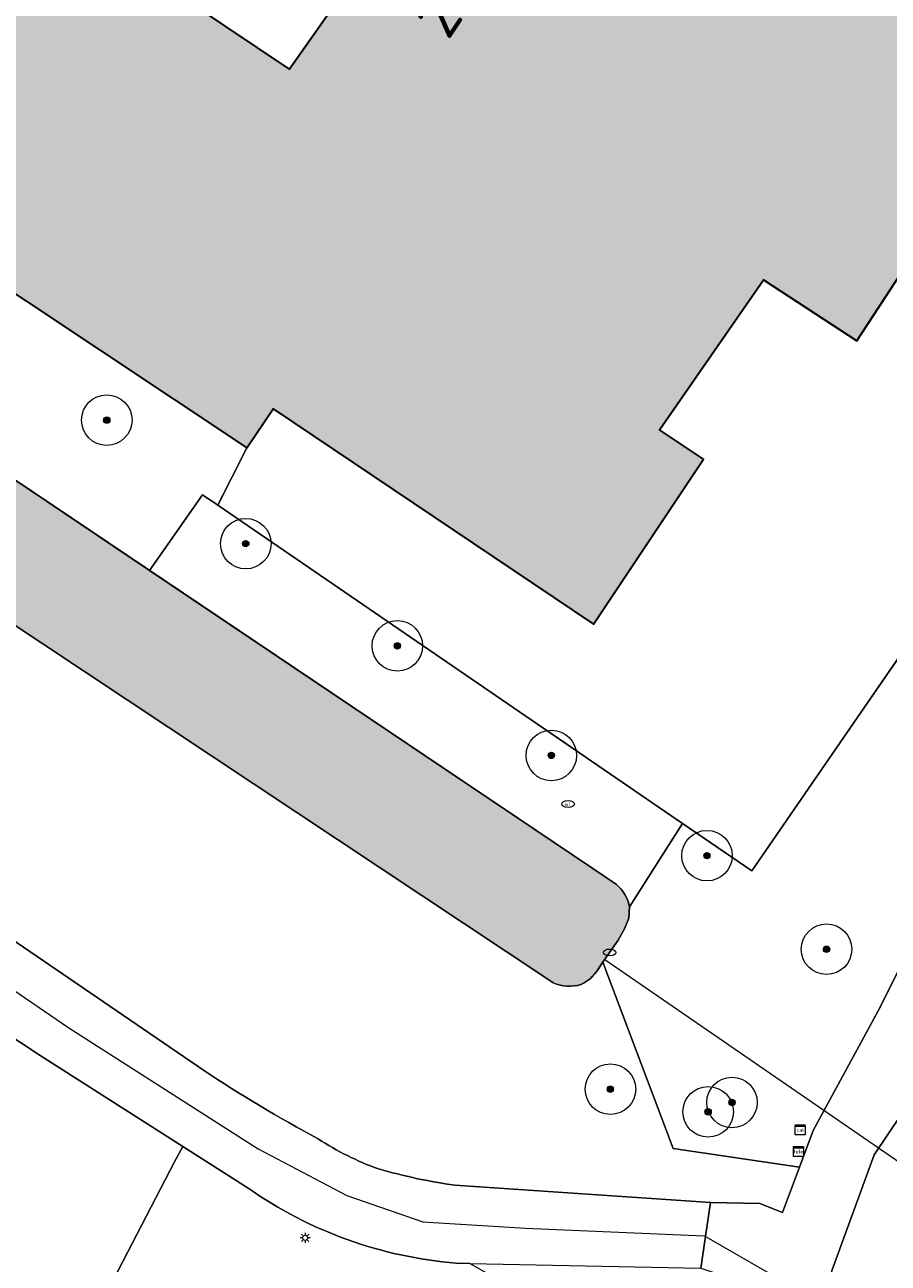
# Model space of a CAD drawing. Header units: metres. Extents: x 125349 to 128236, y 501602 to 503797.
# Tile 70 of 256: x 126323 to 126357, y 502060 to 502109. Entities that reach past the tile are written whole.
import ezdxf
from ezdxf.enums import TextEntityAlignment as Align

# ---------------------------------------------------------------- set-up
doc = ezdxf.new("R2010")
doc.units = ezdxf.units.M
doc.linetypes.add('IE-TERREINAFSCHEIDING-SO', pattern=[10, 8, -2])
doc.layers.get('0').update_dxf_attribs({"linetype": 'CONTINUOUS'})
for name, color, linetype, lineweight in [('B-WE-GK-BESCHOEIING-G', 130, 'GK-BESCHOEIING-SO', 18), ('B-WE-GR-BEPLANTING_CULTUUR_BOSPLANTSOEN-GV', 90, 'CONTINUOUS', 18), ('B-WE-GR-BEPLANTING_CULTUUR_HEESTERS-GV', 90, 'CONTINUOUS', 18), ('B-WE-GR-BOOM-S-500', 90, 'CONTINUOUS', 18), ('B-WE-GR-GROENVOORZIENING-GV', 80, 'CONTINUOUS', 18), ('B-WE-IE-MEUBILAIR-S', 7, 'CONTINUOUS', 18), ('B-WE-IE-TERREINAFSCHEIDING-G', 210, 'IE-TERREINAFSCHEIDING-SO', 18), ('B-WE-KW-KUNSTWERK_DUIKER-G', 170, 'CONTINUOUS', 18), ('B-WE-OG-BEBOUWING-GV', 7, 'CONTINUOUS', 35), ('B-WE-OG-BEBOUWING-T18', 10, 'CONTINUOUS', 18), ('B-WE-OG-TERREIN_ERF-GV', 7, 'CONTINUOUS', 18), ('B-WE-OG-WATER_SLOOT-GV', 120, 'CONTINUOUS', 18), ('B-WE-OG-WEG-GV', 7, 'CONTINUOUS', 18), ('B-WE-VH-GESLOTENVERHARDING_ASFALT-GV', 10, 'CONTINUOUS', 18), ('B-WE-VH-OPENVERHARDING-GV', 90, 'CONTINUOUS', 18), ('B-WE-VW-MARKERING_PICTOGRAM-G', 7, 'CONTINUOUS', 18)]:
    doc.layers.add(name, color=color, linetype=linetype, lineweight=lineweight)
doc.layers.add('B-WE-OG-BEBOUWING-V', color=7, linetype='CONTINUOUS', lineweight=18, true_color=0xcc646e)
doc.layers.add('B-WE-OG-WATER_SLOOT-V', color=7, linetype='CONTINUOUS', lineweight=18, true_color=0x73e9ff)
doc.styles.add('NLCS-ISO', font='NLCS-ISO.ttf')
doc.styles.add('NLCS-ISO-M1000-T18', font='NLCS-ISO.ttf', dxfattribs={"height": 1.8})
doc.linetypes.add('GK-BESCHOEIING-SO', pattern='A,18,-3,[1,NLCS.SHX,S=0.6,R=0,X=0,Y=0],-3', length=24)

# ---------------------------------------------------------------- blocks, each defined once
blk = doc.blocks.new('SIE-MEUBILAIR_KAST_CAI-SO')
for points in [[(-1, 1), (1, 1), (1, 0.84), (-1, 0.84)], [(-1, 0.76), (1, 0.76), (1, -1), (-1, -1)]]:
    blk.add_lwpolyline(points, close=True)
at = {"style": 'NLCS-ISO'}
blk.add_text('cai', height=0.75, dxfattribs=at).set_placement((0, 0), align=Align.MIDDLE_CENTER)
blk = doc.blocks.new('SIE-MEUBILAIR_KAST_TELECOM-SO')
for points in [[(-1, 1), (1, 1), (1, 0.84), (-1, 0.84)], [(-1, 0.76), (1, 0.76), (1, -1), (-1, -1)]]:
    blk.add_lwpolyline(points, close=True)
at = {"style": 'NLCS-ISO'}
blk.add_text('tele', height=0.75, dxfattribs=at).set_placement((0, 0), align=Align.MIDDLE_CENTER)
blk = doc.blocks.new('SIE-MEUBILAIR_PAAL_LICHTMAST-SO')
for points in [[(-0.62, 0), (-1, 0)], [(-0.71, 0.71), (-0.44, 0.44)], [(0, 1), (0, 0.62)], [(0.44, 0.44), (0.71, 0.71)], [(1, 0), (0.62, 0)], [(-0.71, -0.71), (-0.44, -0.44)], [(0, -0.62), (0, -1)], [(0.44, -0.44), (0.71, -0.71)]]:
    blk.add_lwpolyline(points)
blk.add_circle((0, 0), 0.5)
blk = doc.blocks.new('SIE-MEUBILAIR_PUT_KOLK-SO')
blk.add_ellipse((0, 0), major_axis=(1.25, 0), ratio=0.54)
blk = doc.blocks.new('SIE-MEUBILAIR_PUT_WATERLEIDINGPUT-SO')
blk.add_ellipse((0, 0), major_axis=(1.25, 0), ratio=0.54)
at = {"style": 'NLCS-ISO'}
blk.add_text('wl', height=0.75, dxfattribs=at).set_placement((-0.14, 0), align=Align.MIDDLE_CENTER)
blk = doc.blocks.new('SGR-BOOM_01-SO')
at = {"linetype": 'ByBlock', "lineweight": 18}
h = blk.add_hatch(color=0, dxfattribs=at)
h.dxf.hatch_style = 1
edge = h.paths.add_edge_path()
edge.add_arc((0, 0), 0.25, 0, 360)
at = {"color": 0, "linetype": 'ByBlock', "lineweight": 18}
for radius in [2, 0.25]:
    blk.add_circle((0, 0), radius, dxfattribs=at)

msp = doc.modelspace()

# ---------------------------------------------------------------- hatches: boundary and pattern name
at = {"layer": 'B-WE-OG-BEBOUWING-V'}
msp.add_hatch(color=256, dxfattribs=at).paths.add_polyline_path([(126340.972, 502125.443), (126335.585, 502129.115), (126335.703, 502129.289), (126335.439, 502129.469), (126330.712, 502122.535), (126337.408, 502117.945), (126337.629, 502118.247), (126338.703, 502117.515), (126340.447, 502116.326), (126337.438, 502111.979), (126336.639, 502112.481), (126335.635, 502111.034), (126334.28, 502109.087), (126333.326, 502107.74), (126323.046, 502114.642), (126319.29, 502108.944), (126320.748, 502107.958), (126317.111, 502102.46), (126317.083, 502102.418), (126331.633, 502092.743), (126332.687, 502094.29), (126345.362, 502085.757), (126349.73, 502092.297), (126347.984, 502093.451), (126352.101, 502099.391), (126355.793, 502096.977), (126364.365, 502110.085), (126357.416, 502114.677), (126357.263, 502114.45), (126357.487, 502114.299), (126356.481, 502112.807), (126353.618, 502114.694), (126349.275, 502117.556), (126342.884, 502121.767), (126340.951, 502123.085), (126342.173, 502124.878), (126341.909, 502125.059), (126341.79, 502124.885)])
at = {"layer": 'B-WE-OG-WATER_SLOOT-V'}
h = msp.add_hatch(color=256, dxfattribs=at)
edge = h.paths.add_edge_path()
edge.add_line((126290.823, 502103.735), (126290.566, 502102.789))
edge.add_arc((126292.534, 502102.868), 1.97, 182.3071, 215.371)
edge.add_arc((126292.517, 502102.978), 2.022, 218.1781, 251.8058)
edge.add_line((126291.886, 502101.057), (126295.04, 502100.503))
edge.add_arc((126289.226, 502065.905), 35.083, 68.2696, 80.4607, ccw=False)
edge.add_arc((126288.943, 502067.063), 34.119, 55.8376, 67.108, ccw=False)
edge.add_line((126308.102, 502095.295), (126310.016, 502093.967))
edge.add_line((126310.016, 502093.967), (126310.234, 502093.822))
edge.add_line((126310.234, 502093.822), (126343.558, 502071.698))
edge.add_line((126343.558, 502071.698), (126343.776, 502071.553))
edge.add_arc((126344.418, 502073.098), 1.673, 247.4499, 285.7621)
edge.add_arc((126344.126, 502073.032), 1.714, 295.7888, 333.8488)
edge.add_line((126345.665, 502072.276), (126345.738, 502072.38))
edge.add_line((126345.738, 502072.38), (126346.005, 502072.759))
edge.add_line((126346.005, 502072.759), (126346.345, 502073.242))
edge.add_line((126346.345, 502073.242), (126346.6, 502073.691))
edge.add_line((126346.6, 502073.691), (126346.77, 502074.111))
edge.add_line((126346.77, 502074.111), (126346.791, 502074.56))
edge.add_arc((126345.341, 502074.313), 1.471, 9.6757, 50.3287)
edge.add_line((126346.28, 502075.445), (126345.339, 502076.078))
edge.add_line((126345.339, 502076.078), (126327.779, 502087.889))
edge.add_line((126327.779, 502087.889), (126312.148, 502098.402))
edge.add_line((126312.148, 502098.402), (126311.207, 502099.035))
edge.add_arc((126294.182, 502075.899), 28.725, 53.6516, 59.9018)
edge.add_arc((126288.528, 502065.854), 40.252, 60.1097, 64.3117)
edge.add_arc((126283.684, 502053.111), 53.848, 65.5444, 69.3154)
edge.add_arc((126290.482, 502068.817), 36.761, 70.5809, 77.0132)
edge.add_line((126298.743, 502104.638), (126292.879, 502105.879))
edge.add_arc((126293.333, 502102.661), 3.25, 98.028, 116.5559)
edge.add_arc((126293.313, 502103.235), 2.738, 121.5629, 142.5989)
edge.add_line((126291.138, 502104.898), (126290.823, 502103.735))

# ---------------------------------------------------------------- linework, layer by layer
at = {"layer": 'B-WE-GK-BESCHOEIING-G', "flags": 128}
msp.add_lwpolyline([(126346.28, 502075.445), (126345.339, 502076.078), (126312.148, 502098.402), (126311.207, 502099.035), (126310.355, 502099.639), (126309.481, 502100.211), (126308.587, 502100.751), (126307.728, 502101.231), (126306.857, 502101.69), (126305.976, 502102.127), (126304.895, 502102.604), (126303.805, 502103.058), (126302.704, 502103.487), (126301.398, 502103.92), (126300.077, 502104.304), (126298.743, 502104.638), (126292.879, 502105.879), (126292.621, 502105.832), (126292.367, 502105.764), (126292.119, 502105.676), (126291.88, 502105.568), (126291.672, 502105.427), (126291.478, 502105.267), (126291.3, 502105.09), (126291.138, 502104.898), (126290.823, 502103.735), (126290.566, 502102.789), (126290.579, 502102.627), (126290.606, 502102.467), (126290.645, 502102.31), (126290.698, 502102.156), (126290.763, 502102.007), (126290.84, 502101.864), (126290.928, 502101.728), (126291.038, 502101.599), (126291.159, 502101.48), (126291.289, 502101.372), (126291.428, 502101.274), (126291.574, 502101.189), (126291.727, 502101.117), (126291.886, 502101.057), (126295.04, 502100.503), (126298.681, 502099.69), (126302.215, 502098.495), (126305.237, 502097.04), (126308.102, 502095.295), (126310.016, 502093.967), (126310.234, 502093.822), (126343.558, 502071.698), (126343.776, 502071.553), (126344.042, 502071.468), (126344.319, 502071.428), (126344.598, 502071.435), (126344.872, 502071.488), (126345.117, 502071.633), (126345.335, 502071.816), (126345.519, 502072.032), (126345.665, 502072.276), (126346.345, 502073.242), (126346.6, 502073.691), (126346.77, 502074.111)], dxfattribs=at)
at = {"layer": 'B-WE-GR-BEPLANTING_CULTUUR_BOSPLANTSOEN-GV', "flags": 128}
msp.add_lwpolyline([(126348.894, 502077.867), (126346.791, 502074.56), (126346.77, 502074.111), (126346.6, 502073.691), (126346.345, 502073.242), (126346.005, 502072.759), (126345.738, 502072.38), (126348.519, 502065), (126353.527, 502064.255), (126354.068, 502065.703), (126356.719, 502070.596), (126357.615, 502072.401), (126360.426, 502078.816), (126376.962, 502103.469), (126372.568, 502106.387), (126371.561, 502104.932), (126351.632, 502075.992)], close=True, dxfattribs=at)
at = {"layer": 'B-WE-GR-BEPLANTING_CULTUUR_HEESTERS-GV', "flags": 128}
for points in [[(126311.207, 502099.035), (126312.148, 502098.402), (126327.779, 502087.889), (126329.89, 502090.88), (126330.485, 502090.472), (126331.633, 502092.743), (126317.083, 502102.418), (126317.111, 502102.46)], [(126346.791, 502074.56), (126348.894, 502077.867), (126330.485, 502090.472), (126329.89, 502090.88), (126327.779, 502087.889)], [(126327.779, 502087.889), (126345.339, 502076.078)], [(126345.339, 502076.078), (126346.28, 502075.445)]]:
    msp.add_lwpolyline(points, dxfattribs=at)
at = {"layer": 'B-WE-GR-BEPLANTING_CULTUUR_HEESTERS-GV'}
msp.add_lwpolyline([(126346.28, 502075.445, -0.179266), (126346.791, 502074.56)], format="xyb", dxfattribs=at)
at = {"layer": 'B-WE-GR-GROENVOORZIENING-GV', "flags": 128}
for points in [[(126343.776, 502071.553), (126343.558, 502071.698), (126310.234, 502093.822)], [(126308.529, 502082.706), (126329.928, 502068.095)], [(126345.738, 502072.38), (126345.665, 502072.276)], [(126353.527, 502064.255), (126348.519, 502065), (126345.738, 502072.38)], [(126339.87, 502063.543), (126350.006, 502062.854), (126351.953, 502062.816), (126352.858, 502062.463), (126353.527, 502064.255)]]:
    msp.add_lwpolyline(points, dxfattribs=at)
at = {"layer": 'B-WE-GR-GROENVOORZIENING-GV'}
for points in [[(126345.665, 502072.276, -0.167612), (126344.872, 502071.488)], [(126344.872, 502071.488, -0.168743), (126343.776, 502071.553)], [(126329.928, 502068.095, 0.024702), (126334.461, 502065.381)], [(126334.461, 502065.381, 0.059001), (126336.854, 502064.184)], [(126336.854, 502064.184, 0.034159), (126339.87, 502063.543)]]:
    msp.add_lwpolyline(points, format="xyb", dxfattribs=at)
at = {"layer": 'B-WE-IE-TERREINAFSCHEIDING-G', "flags": 128}
msp.add_lwpolyline([(126368.019, 502109.112), (126372.421, 502106.18), (126351.632, 502075.992), (126330.485, 502090.472), (126331.633, 502092.743)], dxfattribs=at)
at = {"layer": 'B-WE-KW-KUNSTWERK_DUIKER-G', "flags": 128}
msp.add_lwpolyline([(126345.812, 502072.485), (126383.783, 502046.35)], dxfattribs=at)
at = {"layer": 'B-WE-OG-BEBOUWING-GV', "flags": 128}
for points in [[(126335.635, 502111.034), (126334.28, 502109.087), (126333.326, 502107.74), (126323.046, 502114.642)], [(126317.083, 502102.418), (126331.633, 502092.743), (126332.687, 502094.29), (126345.362, 502085.757), (126349.73, 502092.297), (126347.984, 502093.451), (126352.101, 502099.391), (126355.793, 502096.977), (126364.365, 502110.085)]]:
    msp.add_lwpolyline(points, dxfattribs=at)
at = {"layer": 'B-WE-OG-TERREIN_ERF-GV', "flags": 128}
for points in [[(126317.111, 502102.46), (126320.748, 502107.958), (126319.29, 502108.944), (126323.046, 502114.642), (126333.326, 502107.74), (126334.28, 502109.087), (126335.635, 502111.034), (126336.639, 502112.481), (126337.438, 502111.979), (126340.447, 502116.326), (126338.703, 502117.515), (126337.629, 502118.247), (126337.408, 502117.945), (126330.712, 502122.535), (126335.439, 502129.469), (126334.319, 502130.24), (126319.657, 502140.326), (126319.322, 502140.557), (126301.103, 502113.137), (126301.353, 502112.97)], [(126330.485, 502090.472), (126348.894, 502077.867), (126351.632, 502075.992), (126371.561, 502104.932), (126372.421, 502106.18), (126368.019, 502109.112), (126367.341, 502108.118), (126364.365, 502110.085), (126355.793, 502096.977), (126352.101, 502099.391), (126347.984, 502093.451), (126349.73, 502092.297), (126345.362, 502085.757), (126332.687, 502094.29), (126331.633, 502092.743)]]:
    msp.add_lwpolyline(points, close=True, dxfattribs=at)
for points in [[(126329.099, 502065.08), (126323.459, 502068.677), (126319.625, 502071.201), (126315.346, 502074.226), (126307.27, 502079.664), (126302.767, 502082.707)], [(126309.559, 502066.648), (126324.935, 502058.608), (126326.001, 502059.118), (126328.78, 502064.467), (126329.099, 502065.08)]]:
    msp.add_lwpolyline(points, dxfattribs=at)
at = {"layer": 'B-WE-OG-WATER_SLOOT-GV', "flags": 128}
for points in [[(126346.28, 502075.445), (126345.339, 502076.078), (126327.779, 502087.889), (126312.148, 502098.402)], [(126308.102, 502095.295), (126310.016, 502093.967), (126310.234, 502093.822), (126343.558, 502071.698)], [(126345.665, 502072.276), (126345.738, 502072.38), (126346.005, 502072.759), (126346.345, 502073.242), (126346.6, 502073.691), (126346.77, 502074.111), (126346.791, 502074.56)], [(126343.558, 502071.698), (126343.776, 502071.553)]]:
    msp.add_lwpolyline(points, dxfattribs=at)
at = {"layer": 'B-WE-OG-WATER_SLOOT-GV'}
for points in [[(126346.791, 502074.56, 0.179266), (126346.28, 502075.445)], [(126344.872, 502071.488, 0.167612), (126345.665, 502072.276)], [(126343.776, 502071.553, 0.168743), (126344.872, 502071.488)]]:
    msp.add_lwpolyline(points, format="xyb", dxfattribs=at)
at = {"layer": 'B-WE-OG-WEG-GV', "flags": 128}
for points in [[(126329.099, 502065.08), (126328.78, 502064.467), (126326.001, 502059.118), (126344.799, 502046.872), (126345.12, 502046.661), (126348.836, 502052.302), (126346.504, 502055.913), (126343.454, 502058.734), (126341.713, 502059.733), (126340.47, 502060.445), (126339.925, 502060.456)], [(126331.698, 502063.422), (126329.099, 502065.08)]]:
    msp.add_lwpolyline(points, dxfattribs=at)
at = {"layer": 'B-WE-OG-WEG-GV'}
msp.add_lwpolyline([(126339.925, 502060.456, -0.133723), (126331.698, 502063.422)], format="xyb", dxfattribs=at)
at = {"layer": 'B-WE-VH-GESLOTENVERHARDING_ASFALT-GV', "flags": 128}
for points in [[(126392.68, 502118.586), (126391.654, 502117.061), (126385.566, 502108.014), (126374.541, 502091.657), (126363.861, 502075.715), (126360.328, 502070.465), (126356.477, 502064.742), (126352.558, 502054.007), (126345.431, 502043.245), (126347.685, 502041.749), (126354.437, 502051.953)], [(126302.767, 502082.707), (126307.27, 502079.664), (126315.346, 502074.226), (126319.625, 502071.201), (126323.459, 502068.677), (126329.099, 502065.08), (126331.698, 502063.422)], [(126329.928, 502068.095), (126308.529, 502082.706)], [(126339.925, 502060.456), (126340.47, 502060.445), (126341.784, 502060.418), (126349.612, 502060.26), (126350.006, 502062.854), (126339.87, 502063.543)]]:
    msp.add_lwpolyline(points, dxfattribs=at)
at = {"layer": 'B-WE-VH-GESLOTENVERHARDING_ASFALT-GV'}
for points in [[(126334.461, 502065.381, -0.024702), (126329.928, 502068.095)], [(126336.854, 502064.184, -0.059001), (126334.461, 502065.381)], [(126339.87, 502063.543, -0.034159), (126336.854, 502064.184)], [(126331.698, 502063.422, 0.133723), (126339.925, 502060.456)]]:
    msp.add_lwpolyline(points, format="xyb", dxfattribs=at)
at = {"layer": 'B-WE-VH-OPENVERHARDING-GV', "flags": 128}
msp.add_lwpolyline([(126374.49, 502113.634), (126380.879, 502109.309), (126376.962, 502103.469), (126360.426, 502078.816), (126357.615, 502072.401), (126356.719, 502070.596), (126354.068, 502065.703), (126353.527, 502064.255), (126352.858, 502062.463), (126351.953, 502062.816), (126350.006, 502062.854), (126349.612, 502060.26), (126351.79, 502059.535), (126349.539, 502053.369), (126349.215, 502052.878), (126348.836, 502052.302), (126345.12, 502046.661), (126344.799, 502046.872), (126343.289, 502044.645), (126345.431, 502043.245), (126352.558, 502054.007), (126356.477, 502064.742), (126360.328, 502070.465), (126360.046, 502070.646)], dxfattribs=at)
at = {"layer": 'B-WE-VW-MARKERING_PICTOGRAM-G', "flags": 128}
for points in [[(126307.245, 502081.642), (126324.589, 502069.772), (126332.092, 502064.975), (126335.598, 502063.13), (126338.612, 502062.084), (126342.671, 502061.838), (126349.744, 502061.531)], [(126538.561, 502014.545), (126535.268, 502015.383), (126527.568, 502015.939), (126515.781, 502016.693), (126493.397, 502018.241), (126476.57, 502019.193), (126456.488, 502019.709), (126443.867, 502019.273), (126435.136, 502018.796), (126429.619, 502018.439), (126424.936, 502018.638), (126422.396, 502019.193), (126417.792, 502020.582), (126406.997, 502024.313), (126400.29, 502027.131), (126390.21, 502030.306), (126385.05, 502032.37), (126381.756, 502036.418), (126377.225, 502044.117), (126374.447, 502047.292), (126349.744, 502061.531)]]:
    msp.add_lwpolyline(points, dxfattribs=at)

# ---------------------------------------------------------------- block references
at = {"layer": 'B-WE-GR-BOOM-S-500', "xscale": 0.5, "yscale": 0.5, "zscale": 0.5}
for p in [(126326.093, 502093.84), (126331.597, 502088.949), (126337.601, 502084.9), (126343.696, 502080.561), (126349.865, 502076.59), (126354.596, 502072.886), (126346.038, 502067.344), (126349.908, 502066.447), (126350.851, 502066.817)]:
    msp.add_blockref('SGR-BOOM_01-SO', p, dxfattribs=at)
at = {"layer": 'B-WE-IE-MEUBILAIR-S', "xscale": 0.2, "yscale": 0.2, "zscale": 0.2}
for name, p in [('SIE-MEUBILAIR_PUT_WATERLEIDINGPUT-SO', (126344.361, 502078.636)), ('SIE-MEUBILAIR_PUT_KOLK-SO', (126346.005, 502072.759)), ('SIE-MEUBILAIR_KAST_CAI-SO', (126353.554, 502065.731)), ('SIE-MEUBILAIR_KAST_TELECOM-SO', (126353.484, 502064.872)), ('SIE-MEUBILAIR_PAAL_LICHTMAST-SO', (126333.948, 502061.456))]:
    msp.add_blockref(name, p, dxfattribs=at)

# ---------------------------------------------------------------- texts
at = {"layer": 'B-WE-OG-BEBOUWING-T18', "style": 'NLCS-ISO-M1000-T18'}
msp.add_text('2', height=1.8, rotation=56.3, dxfattribs=at).set_placement((126339.193, 502109.83), align=Align.MIDDLE)

doc.saveas('drawing.dxf')
